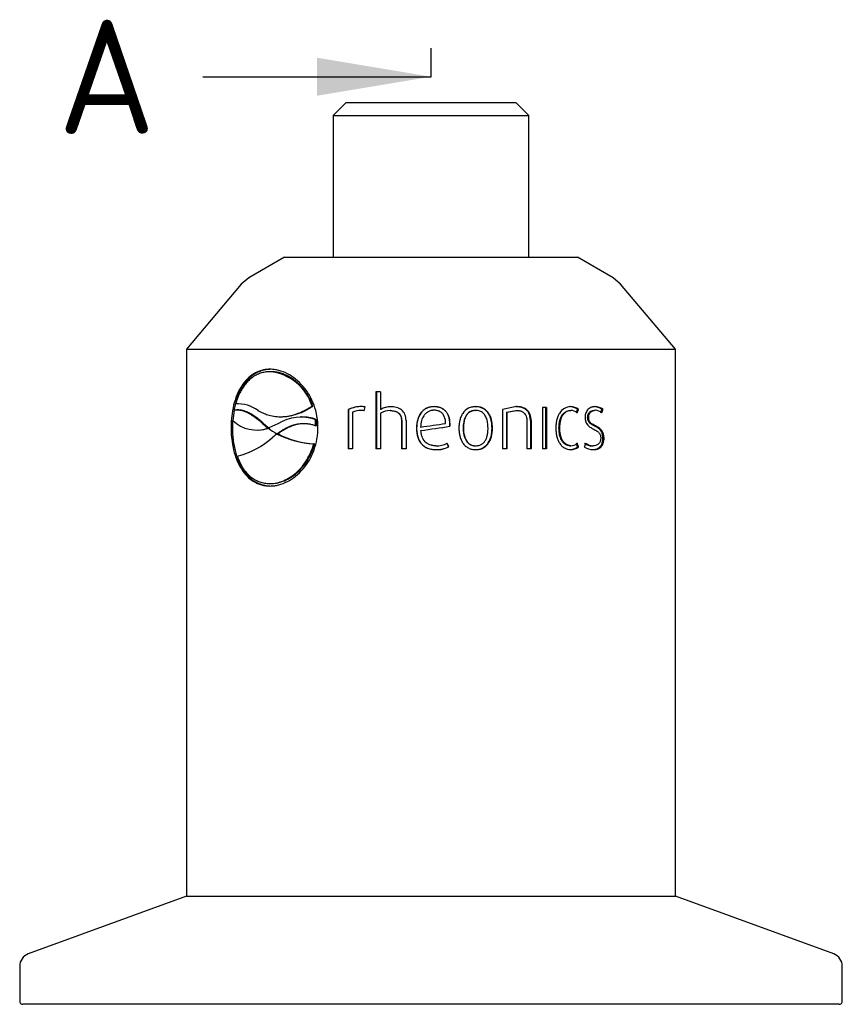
# Paper-space layout 'Sheet1' of a CAD drawing. Header units: millimetres. Extents: x 0 to 296, y -84 to 206.
# Tile 5 of 8: x 38 to 88, y 139 to 200. Entities that reach past the tile are written whole.
import ezdxf
from ezdxf.enums import TextEntityAlignment as Align
from ezdxf.lldxf.tags import DXFTag

# ---------------------------------------------------------------- set-up
doc = ezdxf.new("R2010")
doc.units = ezdxf.units.MM
doc.layers.add('Default', color=7, linetype='Continuous')
doc.layers.add('SRV-HD-X3-15T', color=7, linetype='Continuous')
doc.styles.add('SEACAD_Solid_Edge_ISO', font='seiso.ttf')
tags = doc.linetypes.add('CENTER2', pattern=[28.575, 19.05, -3.175, 3.175, -3.175]).pattern_tags.tags
tags[10:11] = [DXFTag(74, 4), DXFTag(75, 0), DXFTag(340, '0'), DXFTag(46, 0.0), DXFTag(50, 0.0), DXFTag(44, 0.0), DXFTag(45, 0.0)]
tags[8:9] = [DXFTag(74, 4), DXFTag(75, 0), DXFTag(340, '0'), DXFTag(46, 0.0), DXFTag(50, 0.0), DXFTag(44, 0.0), DXFTag(45, 0.0)]
tags[6:7] = [DXFTag(74, 4), DXFTag(75, 0), DXFTag(340, '0'), DXFTag(46, 0.0), DXFTag(50, 0.0), DXFTag(44, 0.0), DXFTag(45, 0.0)]
tags[4:5] = [DXFTag(74, 4), DXFTag(75, 0), DXFTag(340, '0'), DXFTag(46, 0.0), DXFTag(50, 0.0), DXFTag(44, 0.0), DXFTag(45, 0.0)]

# ---------------------------------------------------------------- blocks, each defined once
blk = doc.blocks.new('SE3')
at = {"layer": 'SRV-HD-X3-15T', "color": 7, "linetype": 'Continuous'}
for p, q in [((57.927, 194.497), (57.127, 193.697)), ((57.927, 194.497), (68.327, 194.497)), ((69.127, 193.697), (68.327, 194.497)), ((57.127, 193.697), (69.127, 193.697)), ((57.127, 193.697), (57.127, 184.997)), ((69.127, 184.997), (69.127, 193.697)), ((54.127, 184.997), (51.947, 183.738)), ((54.127, 184.997), (72.127, 184.997)), ((74.307, 183.738), (72.127, 184.997)), ((51.947, 183.738), (51.483, 183.347)), ((74.77, 183.347), (74.307, 183.738)), ((51.483, 183.347), (48.127, 179.347)), ((78.127, 179.347), (74.77, 183.347)), ((48.127, 179.347), (78.127, 179.347)), ((48.127, 179.347), (48.127, 145.771)), ((78.127, 145.771), (78.127, 179.347)), ((53.228, 177.97), (53.172, 177.968)), ((53.296, 177.972), (53.239, 177.97)), ((60.021, 176.733), (59.749, 176.733)), ((59.749, 176.733), (59.749, 173.233)), ((59.772, 176.733), (59.772, 173.233)), ((60.021, 176.733), (60.021, 175.656)), ((51.192, 175.996), (51.133, 175.994)), ((51.038, 175.602), (50.955, 174.967)), ((51.256, 175.624), (51.196, 175.622)), ((55.882, 175.854), (55.825, 175.851)), ((58.071, 175.651), (58.037, 175.651)), ((58.037, 175.651), (58.037, 173.233)), ((58.071, 175.651), (58.071, 173.233)), ((58.3, 175.491), (58.3, 173.233)), ((58.869, 175.59), (58.84, 175.59)), ((58.916, 175.589), (58.888, 175.589)), ((59.022, 175.576), (59.08, 175.813)), ((59.049, 175.576), (59.022, 175.576)), ((60.042, 175.656), (60.021, 175.656)), ((60.021, 175.42), (60.021, 173.233)), ((60.632, 175.585), (60.615, 175.585)), ((63.109, 175.575), (63.109, 175.575)), ((63.312, 175.826), (63.313, 175.826)), ((65.857, 175.826), (65.876, 175.826)), ((65.857, 175.595), (65.876, 175.595)), ((68.37, 175.826), (67.521, 175.651)), ((67.521, 175.651), (67.521, 173.233)), ((67.755, 175.491), (68.335, 175.595)), ((67.755, 175.491), (67.755, 173.233)), ((67.755, 175.491), (67.786, 175.491)), ((67.786, 175.491), (68.37, 175.595)), ((67.786, 175.491), (67.786, 173.233)), ((68.335, 175.826), (68.37, 175.826)), ((68.335, 175.595), (68.37, 175.595)), ((69.963, 175.778), (69.963, 173.233)), ((70.21, 175.778), (69.963, 175.778)), ((70.163, 175.778), (70.163, 173.233)), ((70.21, 175.778), (70.21, 173.233)), ((71.638, 175.826), (71.695, 175.826)), ((71.653, 175.59), (71.711, 175.59)), ((72.124, 175.651), (72.184, 175.651)), ((73.134, 175.826), (73.201, 175.826)), ((73.148, 175.599), (73.215, 175.599)), ((73.618, 175.651), (73.688, 175.651)), ((52.864, 174.773), (52.808, 174.771)), ((53.732, 174.771), (53.172, 174.521)), ((53.987, 175.21), (54.043, 175.212)), ((55.17, 175.193), (55.114, 175.191)), ((56.076, 175.043), (56.019, 175.041)), ((61.328, 174.971), (61.316, 174.971)), ((61.316, 174.971), (61.316, 173.233)), ((61.328, 174.971), (61.328, 173.233)), ((61.593, 174.985), (61.593, 173.233)), ((64.287, 174.773), (64.294, 174.773)), ((69.015, 174.971), (69.015, 173.233)), ((69.229, 174.985), (69.229, 173.233)), ((69.229, 174.985), (69.27, 174.985)), ((69.27, 174.985), (69.27, 173.233)), ((72.742, 175.17), (72.807, 175.17)), ((50.933, 174.537), (50.851, 174.537)), ((52.479, 174.391), (52.536, 174.393)), ((53.159, 174.528), (53.103, 174.526)), ((53.103, 174.526), (53.172, 174.521)), ((53.141, 174.496), (53.111, 174.502)), ((53.159, 174.528), (53.228, 174.523)), ((53.707, 174.146), (53.651, 174.144)), ((53.651, 174.144), (53.687, 174.144)), ((53.722, 174.158), (53.666, 174.156)), ((53.744, 174.146), (53.687, 174.144)), ((53.707, 174.146), (53.744, 174.146)), ((56.107, 174.655), (56.051, 174.653)), ((62.243, 174.508), (62.237, 174.508)), ((62.51, 174.358), (62.506, 174.357)), ((64.282, 174.621), (64.29, 174.622)), ((65.102, 174.508), (65.116, 174.508)), ((66.874, 174.508), (66.899, 174.508)), ((70.983, 174.508), (71.036, 174.508)), ((55.982, 173.544), (55.925, 173.542)), ((64.207, 173.361), (64.113, 173.578)), ((64.214, 173.361), (64.12, 173.578)), ((73.681, 173.885), (73.752, 173.885)), ((58.3, 173.233), (58.037, 173.233)), ((60.021, 173.233), (59.749, 173.233)), ((61.593, 173.233), (61.316, 173.233)), ((64.207, 173.361), (64.214, 173.361)), ((65.857, 173.422), (65.876, 173.422)), ((67.786, 173.233), (67.521, 173.233)), ((69.27, 173.233), (69.015, 173.233)), ((70.21, 173.233), (69.963, 173.233)), ((71.653, 173.427), (71.711, 173.427)), ((72.124, 173.361), (72.184, 173.361)), ((73.022, 173.417), (73.089, 173.417)), ((53.31, 171.105), (53.366, 171.107)), ((48.127, 145.771), (38.403, 142.232)), ((48.127, 145.771), (78.127, 145.771)), ((87.85, 142.232), (78.127, 145.771)), ((37.877, 141.48), (37.877, 139.341)), ((88.377, 139.341), (88.377, 141.48)), ((88.177, 139.141), (38.077, 139.141))]:
    blk.add_line(p, q, dxfattribs=at)
for centre, radius, start, end in [((52.956, 174.987), 2.997, 16.77356, 84.58342), ((51.235, 173.781), 2.216, 54.72343, 92.65431), ((58.849, 173.854), 1.973, 89.34526, 114.30809), ((58.869, 173.921), 1.905, 89.05848, 114.74911), ((58.819, 174.189), 1.402, 89.11285, 111.69812), ((58.845, 174.493), 1.097, 80.7207, 90.23174), ((58.873, 174.507), 1.083, 80.65901, 90.23297), ((60.676, 174.444), 1.378, 90.98785, 118.37408), ((60.627, 174.393), 1.193, 90.58153, 120.53194), ((60.691, 174.465), 1.356, 90.9523, 118.5981), ((71.636, 175.059), 0.767, 50.55633, 89.876), ((71.692, 175.046), 0.78, 50.88582, 89.79001), ((71.7, 174.958), 0.632, 50.19517, 89.07153), ((73.138, 175.082), 0.744, 49.91416, 90.32348), ((73.204, 175.068), 0.758, 50.30103, 90.18111), ((73.201, 174.984), 0.616, 48.29197, 88.62534), ((52.42, 176.526), 2.139, 226.79707, 288.85272), ((55.682, 177.922), 4.265, 227.62854, 232.78922), ((55.736, 177.918), 4.258, 227.6028, 232.76889), ((55.165, 172.449), 2.729, 71.74976, 121.67686), ((55.209, 172.551), 2.638, 70.81895, 90.87139), ((52.24, 174.541), 3.812, 1.68565, 7.53485), ((52.298, 174.543), 3.811, 1.68643, 7.53815), ((62.618, 174.749), 1.669, 355.62482, 0.82198), ((62.637, 174.749), 1.658, 355.59549, 0.82745), ((52.477, 176.522), 2.133, 271.51366, 288.88199), ((55.797, 178.017), 4.41, 232.96677, 241.10014), ((56.956, 169.864), 5.408, 127.67786, 130.88708), ((56.225, 179.11), 5.576, 242.93192, 266.92224), ((56.207, 178.837), 5.298, 242.29285, 267.56198), ((49.995, 177.732), 5.098, 283.98599, 312.14718), ((63.441, 174.933), 1.516, 269.62302, 296.60314), ((71.701, 174.057), 0.631, 270.88591, 309.85302), ((73.033, 174.2), 0.783, 232.64423, 269.2218), ((73.129, 174.296), 0.879, 234.73285, 267.36921), ((63.474, 174.805), 1.62, 268.10354, 296.92833), ((63.469, 174.858), 1.673, 268.39829, 296.47191), ((71.639, 173.945), 0.759, 269.90401, 309.66364), ((71.718, 173.895), 0.709, 268.16423, 311.14786), ((73.105, 174.196), 1.01, 235.78196, 269.26124), ((38.677, 141.48), 0.8, 110, 180), ((87.577, 141.48), 0.8, 0, 70), ((38.077, 139.341), 0.2, 180, 270), ((88.177, 139.341), 0.2, 270, 0)]:
    blk.add_arc(centre, radius, start, end, dxfattribs=at)
for centre, major_axis, ratio, start_param, end_param in [((63.127, 174.681), (-15, -2.177), 0.001253, 1.528275, 1.630586), ((63.127, 174.489), (-15, -2.229), 0.002632, 1.529004, 1.648013), ((63.127, 174.489), (-14.9, -2.214), 0.002632, 1.528995, 1.648021)]:
    blk.add_ellipse(centre, major_axis=major_axis, ratio=ratio, start_param=start_param, end_param=end_param, dxfattribs=at)
for points, knots in [([(53.239, 178.12), (53.121, 178.116), (53.035, 178.11), (52.963, 178.101), (52.936, 178.098), (52.895, 178.091), (52.874, 178.087), (52.811, 178.074), (52.768, 178.064), (52.551, 178.003), (52.399, 177.937), (51.955, 177.669), (51.694, 177.402), (51.274, 176.736), (51.116, 176.342), (50.956, 175.691), (50.917, 175.469), (50.877, 175.119), (50.866, 174.999), (50.859, 174.86), (50.859, 174.847), (50.857, 174.798), (50.856, 174.771), (50.854, 174.683), (50.852, 174.615), (50.851, 174.537)], [0, 0, 0, 0, 0.0625, 0.0625, 0.078125, 0.078125, 0.09375, 0.09375, 0.125, 0.125, 0.25, 0.25, 0.5, 0.5, 0.75, 0.75, 0.875, 0.875, 0.9375, 0.9375, 0.953125, 0.953125, 0.96875, 0.96875, 1, 1, 1, 1]), ([(53.305, 178.12), (53.251, 178.117), (53.145, 178.111), (52.991, 178.09), (52.842, 178.059), (52.699, 178.018), (52.561, 177.967), (52.43, 177.906), (52.303, 177.836), (52.182, 177.755), (52.065, 177.665), (51.954, 177.564), (51.848, 177.454), (51.746, 177.334), (51.649, 177.204), (51.527, 177.019), (51.39, 176.772), (51.252, 176.452), (51.139, 176.11), (51.07, 175.824), (51.038, 175.653), (51.029, 175.606)], [0, 0, 0, 0, 0.0383432, 0.0758773, 0.1126931, 0.1488872, 0.1845609, 0.2198202, 0.2547747, 0.2895372, 0.3242219, 0.3589442, 0.393819, 0.4289595, 0.4644766, 0.5004777, 0.5715584, 0.6412766, 0.7105068, 0.7801421, 0.8063337, 0.8063337, 0.8063337, 0.8063337]), ([(53.239, 177.97), (53.188, 177.968), (53.087, 177.963), (52.94, 177.943), (52.798, 177.915), (52.66, 177.876), (52.528, 177.827), (52.4, 177.769), (52.277, 177.7), (52.158, 177.622), (52.044, 177.534), (51.899, 177.404), (51.729, 177.218), (51.547, 176.961), (51.387, 176.671), (51.246, 176.349), (51.171, 176.114), (51.133, 175.994)], [0, 0, 0, 0, 0.052561, 0.104152, 0.154906, 0.204966, 0.254478, 0.303595, 0.352473, 0.40127, 0.450146, 0.499257, 0.597425, 0.695353, 0.794294, 0.895464, 1, 1, 1, 1]), ([(56.189, 174.537), (56.185, 174.693), (56.18, 174.81), (56.172, 174.907), (56.169, 174.944), (56.163, 175.001), (56.159, 175.029), (56.148, 175.116), (56.139, 175.175), (56.085, 175.477), (56.027, 175.693), (55.792, 176.337), (55.559, 176.736), (54.991, 177.402), (54.661, 177.667), (54.134, 177.938), (53.958, 178.005), (53.684, 178.075), (53.591, 178.093), (53.484, 178.105), (53.474, 178.106), (53.437, 178.11), (53.416, 178.111), (53.35, 178.115), (53.298, 178.118), (53.239, 178.12)], [0, 0, 0, 0, 0.0625, 0.0625, 0.078125, 0.078125, 0.09375, 0.09375, 0.125, 0.125, 0.25, 0.25, 0.5, 0.5, 0.75, 0.75, 0.875, 0.875, 0.9375, 0.9375, 0.953125, 0.953125, 0.96875, 0.96875, 1, 1, 1, 1]), ([(55.882, 175.854), (55.846, 175.944), (55.778, 176.119), (55.659, 176.357), (55.537, 176.566), (55.416, 176.746), (55.298, 176.9), (55.188, 177.029), (55.087, 177.137), (54.997, 177.225), (54.921, 177.295), (54.858, 177.348), (54.74, 177.445), (54.558, 177.578), (54.302, 177.726), (54.044, 177.838), (53.789, 177.916), (53.539, 177.964), (53.376, 177.969), (53.296, 177.972)], [0, 0, 0, 0, 0.073726, 0.141778, 0.204163, 0.260897, 0.311998, 0.357441, 0.397204, 0.431271, 0.459632, 0.482284, 0.499223, 0.587229, 0.673442, 0.757794, 0.840291, 0.921019, 1, 1, 1, 1]), ([(52.808, 174.771), (52.749, 174.823), (52.634, 174.924), (52.463, 175.061), (52.298, 175.183), (52.138, 175.291), (51.983, 175.383), (51.833, 175.46), (51.689, 175.522), (51.549, 175.569), (51.414, 175.601), (51.284, 175.617), (51.159, 175.619), (51.078, 175.607), (51.038, 175.602)], [0, 0, 0, 0, 0.100845, 0.197804, 0.291037, 0.380722, 0.467059, 0.550274, 0.630616, 0.708365, 0.783829, 0.857343, 0.929271, 1, 1, 1, 1]), ([(52.864, 174.773), (52.782, 174.847), (52.62, 174.993), (52.374, 175.183), (52.132, 175.345), (51.92, 175.461), (51.737, 175.539), (51.58, 175.589), (51.419, 175.619), (51.31, 175.626), (51.255, 175.624), (51.253, 175.624)], [0, 0, 0, 0, 0.1423964, 0.2814944, 0.4173343, 0.5499509, 0.635493, 0.7232537, 0.8132292, 0.9054731, 0.9090059, 0.9090059, 0.9090059, 0.9090059]), ([(52.515, 175.59), (52.563, 175.562), (52.659, 175.507), (52.808, 175.436), (52.96, 175.374), (53.115, 175.322), (53.353, 175.257), (53.681, 175.204), (54.105, 175.205), (54.536, 175.275), (54.922, 175.393), (55.258, 175.535), (55.544, 175.679), (55.731, 175.794), (55.825, 175.851)], [0, 0, 0, 0, 0.050899, 0.101338, 0.151412, 0.201215, 0.250847, 0.376627, 0.499576, 0.622185, 0.748626, 0.831181, 0.914842, 1, 1, 1, 1]), ([(54.042, 175.212), (54.082, 175.213), (54.263, 175.224), (54.593, 175.277), (54.976, 175.395), (55.31, 175.535), (55.596, 175.678), (55.785, 175.794), (55.882, 175.854)], [0.4644773, 0.4644773, 0.4644773, 0.4644773, 0.499569, 0.6227114, 0.7486227, 0.8292997, 0.9131543, 1, 1, 1, 1]), ([(59.08, 175.813), (59.077, 175.817), (59.071, 175.818), (59.056, 175.82), (59.049, 175.82), (59.018, 175.823), (59.004, 175.823), (58.941, 175.826), (58.925, 175.826), (58.872, 175.826), (58.872, 175.826), (58.872, 175.826), (58.872, 175.826)], [0, 0, 0, 0, 0.058307, 0.058307, 0.192833, 0.192833, 0.461886, 0.461886, 0.999991, 0.999991, 0.999991, 1, 1, 1, 1]), ([(60.615, 175.585), (60.713, 175.583), (60.795, 175.576), (60.96, 175.534), (61.05, 175.493), (61.183, 175.388), (61.236, 175.318), (61.304, 175.149), (61.314, 175.07), (61.316, 174.971)], [0, 0, 0, 0, 0.25, 0.25, 0.5, 0.5, 0.75, 0.75, 1, 1, 1, 1]), ([(60.632, 175.585), (60.675, 175.583), (60.758, 175.58), (60.875, 175.56), (60.979, 175.529), (61.07, 175.485), (61.148, 175.429), (61.212, 175.36), (61.263, 175.28), (61.299, 175.187), (61.322, 175.083), (61.326, 175.01), (61.328, 174.971)], [0, 0, 0, 0, 0.123999, 0.2366, 0.339342, 0.43425, 0.523878, 0.611245, 0.699603, 0.792099, 0.891488, 1, 1, 1, 1]), ([(61.593, 174.985), (61.591, 175.056), (61.589, 175.104), (61.568, 175.224), (61.552, 175.283), (61.487, 175.443), (61.414, 175.546), (61.226, 175.697), (61.127, 175.744), (60.941, 175.795), (60.891, 175.804), (60.798, 175.815), (60.781, 175.816), (60.722, 175.819), (60.689, 175.821), (60.652, 175.821)], [0, 0, 0, 0, 0.125, 0.125, 0.25, 0.25, 0.5, 0.5, 0.75, 0.75, 0.875, 0.875, 0.9375, 0.9375, 1, 1, 1, 1]), ([(63.313, 175.826), (63.218, 175.823), (63.156, 175.819), (62.996, 175.784), (62.921, 175.759), (62.779, 175.689), (62.713, 175.645), (62.593, 175.543), (62.535, 175.477), (62.446, 175.354), (62.408, 175.287), (62.342, 175.143), (62.313, 175.056), (62.275, 174.908), (62.26, 174.827), (62.248, 174.727), (62.246, 174.707), (62.243, 174.668), (62.241, 174.641), (62.239, 174.602), (62.238, 174.562), (62.237, 174.508)], [0, 0, 0, 0, 0.125, 0.125, 0.25, 0.25, 0.375, 0.375, 0.5, 0.5, 0.625, 0.625, 0.75, 0.75, 0.875, 0.875, 0.90625, 0.90625, 0.9375, 0.9375, 1, 1, 1, 1]), ([(63.312, 175.826), (63.273, 175.824), (63.198, 175.82), (63.088, 175.802), (62.984, 175.775), (62.886, 175.739), (62.795, 175.693), (62.709, 175.637), (62.63, 175.572), (62.557, 175.497), (62.424, 175.328), (62.276, 174.998), (62.255, 174.681), (62.243, 174.508)], [0, 0, 0, 0, 0.060942, 0.119234, 0.175381, 0.229946, 0.283541, 0.336814, 0.390423, 0.445013, 0.501197, 0.729218, 1, 1, 1, 1]), ([(63.313, 175.604), (63.281, 175.602), (63.218, 175.599), (63.126, 175.581), (63.039, 175.554), (62.957, 175.517), (62.88, 175.47), (62.809, 175.413), (62.743, 175.347), (62.635, 175.213), (62.522, 174.952), (62.503, 174.706), (62.492, 174.57)], [0, 0, 0, 0, 0.065797, 0.128991, 0.190378, 0.250824, 0.311239, 0.372531, 0.435571, 0.501162, 0.722272, 1, 1, 1, 1]), ([(64.287, 174.773), (64.285, 174.818), (64.282, 174.906), (64.265, 175.033), (64.239, 175.151), (64.204, 175.259), (64.16, 175.358), (64.106, 175.448), (64.024, 175.552), (63.903, 175.66), (63.729, 175.754), (63.529, 175.812), (63.386, 175.821), (63.312, 175.826)], [0, 0, 0, 0, 0.083902, 0.162575, 0.23654, 0.306422, 0.372963, 0.437023, 0.49956, 0.617513, 0.736466, 0.862295, 1, 1, 1, 1]), ([(64.294, 174.773), (64.293, 174.853), (64.291, 174.908), (64.273, 175.044), (64.258, 175.113), (64.22, 175.237), (64.191, 175.308), (64.127, 175.426), (64.089, 175.48), (63.958, 175.627), (63.844, 175.707), (63.647, 175.782), (63.586, 175.798), (63.446, 175.822), (63.395, 175.824), (63.313, 175.826)], [0, 0, 0, 0, 0.125, 0.125, 0.25, 0.25, 0.375, 0.375, 0.5, 0.5, 0.75, 0.75, 0.875, 0.875, 1, 1, 1, 1]), ([(64.026, 174.792), (64.024, 174.838), (64.019, 174.927), (63.999, 175.053), (63.968, 175.167), (63.925, 175.268), (63.871, 175.356), (63.806, 175.431), (63.729, 175.492), (63.641, 175.541), (63.541, 175.576), (63.431, 175.598), (63.354, 175.602), (63.313, 175.604)], [0, 0, 0, 0, 0.113345, 0.217222, 0.312727, 0.401265, 0.484596, 0.564823, 0.644296, 0.72543, 0.810498, 0.90148, 1, 1, 1, 1]), ([(65.876, 175.826), (65.783, 175.823), (65.722, 175.819), (65.566, 175.785), (65.492, 175.758), (65.287, 175.654), (65.17, 175.549), (65.03, 175.343), (64.999, 175.284), (64.938, 175.139), (64.912, 175.062), (64.872, 174.895), (64.861, 174.827), (64.843, 174.663), (64.841, 174.604), (64.839, 174.508)], [0, 0, 0, 0, 0.125, 0.125, 0.25, 0.25, 0.5, 0.5, 0.625, 0.625, 0.75, 0.75, 0.875, 0.875, 1, 1, 1, 1]), ([(65.857, 175.595), (65.785, 175.592), (65.737, 175.588), (65.615, 175.557), (65.558, 175.534), (65.403, 175.44), (65.322, 175.352), (65.224, 175.174), (65.205, 175.129), (65.165, 175.012), (65.148, 174.949), (65.122, 174.814), (65.116, 174.761), (65.107, 174.663), (65.106, 174.645), (65.104, 174.583), (65.103, 174.547), (65.102, 174.508)], [0, 0, 0, 0, 0.125, 0.125, 0.25, 0.25, 0.5, 0.5, 0.625, 0.625, 0.75, 0.75, 0.875, 0.875, 0.9375, 0.9375, 1, 1, 1, 1]), ([(65.876, 175.595), (65.841, 175.593), (65.775, 175.589), (65.679, 175.569), (65.591, 175.539), (65.509, 175.498), (65.436, 175.447), (65.37, 175.385), (65.311, 175.311), (65.26, 175.228), (65.217, 175.134), (65.182, 175.029), (65.153, 174.914), (65.133, 174.788), (65.12, 174.652), (65.117, 174.557), (65.116, 174.508)], [0, 0, 0, 0, 0.069605, 0.135202, 0.197747, 0.258339, 0.318186, 0.378539, 0.44062, 0.505552, 0.57432, 0.647755, 0.726538, 0.811224, 0.902258, 1, 1, 1, 1]), ([(66.874, 174.508), (66.872, 174.561), (66.869, 174.663), (66.853, 174.812), (66.829, 174.95), (66.797, 175.079), (66.756, 175.199), (66.706, 175.309), (66.627, 175.443), (66.505, 175.591), (66.318, 175.723), (66.098, 175.807), (65.94, 175.819), (65.857, 175.826)], [0, 0, 0, 0, 0.083636, 0.162513, 0.236976, 0.307434, 0.374368, 0.43834, 0.499995, 0.623983, 0.743541, 0.866475, 1, 1, 1, 1]), ([(66.899, 174.508), (66.897, 174.602), (66.895, 174.665), (66.878, 174.825), (66.865, 174.905), (66.83, 175.052), (66.803, 175.139), (66.743, 175.284), (66.707, 175.351), (66.626, 175.473), (66.57, 175.541), (66.456, 175.645), (66.394, 175.689), (66.257, 175.759), (66.185, 175.784), (66.028, 175.819), (65.969, 175.823), (65.876, 175.826)], [0, 0, 0, 0, 0.125, 0.125, 0.25, 0.25, 0.375, 0.375, 0.5, 0.5, 0.625, 0.625, 0.75, 0.75, 0.875, 0.875, 1, 1, 1, 1]), ([(66.628, 174.508), (66.627, 174.567), (66.623, 174.681), (66.603, 174.843), (66.572, 174.99), (66.53, 175.122), (66.475, 175.24), (66.408, 175.342), (66.303, 175.459), (66.126, 175.57), (65.962, 175.586), (65.876, 175.595)], [0, 0, 0, 0, 0.118352, 0.227311, 0.327653, 0.420369, 0.506716, 0.588244, 0.66679, 0.824243, 1, 1, 1, 1]), ([(69.229, 174.985), (69.227, 175.026), (69.224, 175.105), (69.206, 175.218), (69.179, 175.322), (69.141, 175.416), (69.092, 175.501), (69.034, 175.576), (68.965, 175.641), (68.885, 175.697), (68.795, 175.742), (68.695, 175.778), (68.585, 175.804), (68.464, 175.821), (68.379, 175.824), (68.335, 175.826)], [0, 0, 0, 0, 0.084094, 0.162558, 0.236328, 0.30653, 0.374464, 0.441567, 0.509325, 0.579183, 0.652463, 0.730312, 0.813689, 0.903375, 1, 1, 1, 1]), ([(69.27, 174.985), (69.269, 175.058), (69.266, 175.106), (69.247, 175.229), (69.231, 175.288), (69.17, 175.451), (69.101, 175.554), (68.921, 175.706), (68.827, 175.752), (68.648, 175.801), (68.6, 175.81), (68.511, 175.82), (68.495, 175.821), (68.438, 175.824), (68.406, 175.825), (68.37, 175.826)], [0, 0, 0, 0, 0.125, 0.125, 0.25, 0.25, 0.499999, 0.499999, 0.749999, 0.749999, 0.874999, 0.874999, 0.937499, 0.937499, 1, 1, 1, 1]), ([(68.37, 175.595), (68.422, 175.594), (68.464, 175.591), (68.509, 175.585), (68.536, 175.581), (68.577, 175.573), (68.596, 175.568), (68.653, 175.552), (68.698, 175.534), (68.771, 175.495), (68.804, 175.472), (68.893, 175.391), (68.943, 175.317), (69.004, 175.145), (69.013, 175.065), (69.015, 174.971)], [0, 0, 0, 0, 0.125, 0.125, 0.1875, 0.1875, 0.25, 0.25, 0.375, 0.375, 0.5, 0.5, 0.75, 0.75, 1, 1, 1, 1]), ([(71.695, 175.826), (71.428, 175.818), (71.173, 175.679), (70.967, 175.347), (70.938, 175.286), (70.882, 175.142), (70.859, 175.064), (70.823, 174.899), (70.813, 174.828), (70.801, 174.706), (70.799, 174.669), (70.795, 174.586), (70.795, 174.573), (70.794, 174.508)], [0, 0, 0, 0, 0.5, 0.5, 0.625, 0.625, 0.75, 0.75, 0.875, 0.875, 0.9375, 0.9375, 1, 1, 1, 1]), ([(70.983, 174.508), (70.985, 174.567), (70.988, 174.68), (71.005, 174.839), (71.031, 174.979), (71.076, 175.136), (71.16, 175.302), (71.285, 175.439), (71.412, 175.527), (71.531, 175.578), (71.613, 175.586), (71.653, 175.59)], [0, 0, 0, 0, 0.117584, 0.223584, 0.318753, 0.404132, 0.552074, 0.699436, 0.802025, 0.9009, 1, 1, 1, 1]), ([(71.036, 174.508), (71.037, 174.59), (71.04, 174.654), (71.045, 174.72), (71.049, 174.762), (71.057, 174.824), (71.062, 174.855), (71.078, 174.945), (71.096, 175.015), (71.134, 175.132), (71.157, 175.187), (71.21, 175.286), (71.247, 175.343), (71.323, 175.43), (71.365, 175.467), (71.455, 175.528), (71.505, 175.551), (71.607, 175.583), (71.65, 175.588), (71.711, 175.59)], [0, 0, 0, 0, 0.125, 0.125, 0.1875, 0.1875, 0.25, 0.25, 0.375, 0.375, 0.499999, 0.499999, 0.624999, 0.624999, 0.749999, 0.749999, 0.874999, 0.874999, 1, 1, 1, 1]), ([(73.201, 175.826), (73.156, 175.825), (73.12, 175.822), (73.08, 175.816), (73.056, 175.811), (73.02, 175.802), (73.003, 175.797), (72.917, 175.767), (72.842, 175.725), (72.727, 175.616), (72.673, 175.538), (72.622, 175.408), (72.609, 175.362), (72.592, 175.266), (72.59, 175.23), (72.589, 175.17)], [0, 0, 0, 0, 0.125, 0.125, 0.1875, 0.1875, 0.25, 0.25, 0.5, 0.5, 0.75, 0.75, 0.875, 0.875, 1, 1, 1, 1]), ([(72.742, 175.17), (72.744, 175.192), (72.746, 175.235), (72.758, 175.298), (72.777, 175.355), (72.802, 175.408), (72.835, 175.457), (72.894, 175.522), (73, 175.586), (73.096, 175.595), (73.148, 175.599)], [0, 0, 0, 0, 0.086527, 0.16911, 0.249706, 0.33042, 0.413347, 0.500422, 0.726845, 1, 1, 1, 1]), ([(72.807, 175.17), (72.81, 175.304), (72.856, 175.421), (73.024, 175.575), (73.115, 175.597), (73.215, 175.599)], [0, 0, 0, 0, 0.499999, 0.499999, 1, 1, 1, 1]), ([(50.951, 174.965), (50.951, 174.964), (50.942, 174.821), (50.937, 174.678), (50.933, 174.537)], [0.92338811, 0.92338811, 0.92338811, 0.92338811, 0.92409192, 1, 1, 1, 1]), ([(53.666, 174.156), (53.732, 174.203), (53.859, 174.294), (54.054, 174.416), (54.243, 174.521), (54.426, 174.608), (54.604, 174.678), (54.824, 174.746), (55.09, 174.794), (55.376, 174.803), (55.627, 174.776), (55.843, 174.73), (55.982, 174.679), (56.051, 174.653)], [0, 0, 0, 0, 0.096323, 0.187225, 0.272861, 0.353419, 0.429125, 0.50025, 0.626555, 0.74944, 0.83457, 0.917802, 1, 1, 1, 1]), ([(53.722, 174.158), (53.785, 174.204), (53.911, 174.294), (54.104, 174.417), (54.321, 174.538), (54.562, 174.648), (54.807, 174.729), (55.032, 174.776), (55.185, 174.793), (55.272, 174.797), (55.29, 174.798)], [0, 0, 0, 0, 0.0927987, 0.1838504, 0.2729261, 0.3878482, 0.5002919, 0.5791321, 0.659873, 0.6812921, 0.6812921, 0.6812921, 0.6812921]), ([(72.589, 175.17), (72.592, 174.979), (72.641, 174.811), (72.784, 174.652), (72.805, 174.633), (72.865, 174.585), (72.897, 174.561), (72.951, 174.527), (72.957, 174.523), (72.985, 174.507), (73, 174.499), (73.047, 174.472), (73.084, 174.453), (73.124, 174.433), (73.124, 174.433), (73.124, 174.433), (73.124, 174.433)], [0, 0, 0, 0, 0.499934, 0.499934, 0.624917, 0.624917, 0.749901, 0.749901, 0.812392, 0.812392, 0.874884, 0.874884, 0.999868, 0.999868, 0.999868, 1, 1, 1, 1]), ([(73.148, 174.645), (73.09, 174.676), (72.997, 174.726), (72.882, 174.805), (72.818, 174.891), (72.776, 174.975), (72.749, 175.07), (72.745, 175.136), (72.742, 175.17)], [0, 0, 0, 0, 0.314108, 0.501074, 0.631482, 0.754123, 0.874905, 1, 1, 1, 1]), ([(73.215, 174.645), (73.153, 174.678), (73.106, 174.703), (73.067, 174.726), (73.048, 174.738), (73.023, 174.754), (73.011, 174.762), (72.978, 174.787), (72.958, 174.804), (72.923, 174.837), (72.898, 174.866), (72.864, 174.917), (72.85, 174.944), (72.818, 175.029), (72.808, 175.103), (72.807, 175.17)], [0, 0, 0, 0, 0.25, 0.25, 0.3125, 0.3125, 0.375, 0.375, 0.5, 0.5, 0.625, 0.625, 0.75, 0.75, 1, 1, 1, 1]), ([(50.851, 174.537), (50.853, 174.38), (50.857, 174.263), (50.862, 174.166), (50.864, 174.13), (50.868, 174.073), (50.87, 174.044), (50.877, 173.957), (50.883, 173.898), (50.918, 173.597), (50.957, 173.38), (51.115, 172.736), (51.274, 172.337), (51.694, 171.671), (51.952, 171.407), (52.4, 171.136), (52.556, 171.069), (52.808, 170.999), (52.896, 170.981), (52.998, 170.968), (53.008, 170.967), (53.044, 170.964), (53.064, 170.963), (53.129, 170.959), (53.18, 170.956), (53.239, 170.954)], [0, 0, 0, 0, 0.0625, 0.0625, 0.078125, 0.078125, 0.09375, 0.09375, 0.125, 0.125, 0.25, 0.25, 0.5, 0.5, 0.75, 0.75, 0.875, 0.875, 0.9375, 0.9375, 0.953125, 0.953125, 0.96875, 0.96875, 1, 1, 1, 1]), ([(50.933, 174.537), (50.934, 174.465), (50.938, 174.323), (50.95, 174.113), (50.968, 173.908), (50.991, 173.709), (51.02, 173.515), (51.055, 173.326), (51.096, 173.142), (51.143, 172.964), (51.196, 172.791), (51.255, 172.623), (51.321, 172.46), (51.394, 172.303), (51.473, 172.152), (51.588, 171.957), (51.744, 171.734), (51.953, 171.504), (52.181, 171.312), (52.43, 171.161), (52.7, 171.05), (52.992, 170.977), (53.199, 170.961), (53.305, 170.954)], [0, 0, 0, 0, 0.03843, 0.076049, 0.112946, 0.149214, 0.184951, 0.22026, 0.255248, 0.290024, 0.324699, 0.359386, 0.394197, 0.429243, 0.464633, 0.500472, 0.571844, 0.641723, 0.710999, 0.780588, 0.851391, 0.924266, 1, 1, 1, 1]), ([(53.239, 170.954), (53.357, 170.958), (53.446, 170.964), (53.521, 170.973), (53.549, 170.976), (53.593, 170.983), (53.615, 170.987), (53.682, 171), (53.728, 171.01), (53.964, 171.071), (54.136, 171.137), (54.657, 171.405), (54.991, 171.671), (55.559, 172.337), (55.79, 172.732), (56.027, 173.383), (56.087, 173.604), (56.149, 173.954), (56.165, 174.074), (56.176, 174.213), (56.177, 174.227), (56.179, 174.276), (56.181, 174.302), (56.184, 174.39), (56.187, 174.458), (56.189, 174.537)], [0, 0, 0, 0, 0.0625, 0.0625, 0.078125, 0.078125, 0.09375, 0.09375, 0.125, 0.125, 0.25, 0.25, 0.5, 0.5, 0.75, 0.75, 0.875, 0.875, 0.9375, 0.9375, 0.953125, 0.953125, 0.96875, 0.96875, 1, 1, 1, 1]), ([(62.237, 174.508), (62.238, 174.453), (62.239, 174.411), (62.241, 174.368), (62.243, 174.34), (62.246, 174.299), (62.249, 174.278), (62.261, 174.174), (62.277, 174.087), (62.319, 173.932), (62.353, 173.841), (62.427, 173.691), (62.472, 173.624), (62.624, 173.44), (62.765, 173.335), (63.009, 173.24), (63.084, 173.221), (63.214, 173.199), (63.255, 173.194), (63.337, 173.188), (63.356, 173.187), (63.422, 173.186)], [0, 0, 0, 0, 0.0625, 0.0625, 0.09375, 0.09375, 0.125, 0.125, 0.25, 0.25, 0.375, 0.375, 0.5, 0.5, 0.749999, 0.749999, 0.874999, 0.874999, 0.937499, 0.937499, 1, 1, 1, 1]), ([(62.243, 174.508), (62.245, 174.454), (62.249, 174.348), (62.267, 174.194), (62.295, 174.051), (62.333, 173.918), (62.381, 173.796), (62.44, 173.684), (62.508, 173.583), (62.587, 173.493), (62.677, 173.414), (62.827, 173.309), (63.076, 173.21), (63.3, 173.194), (63.42, 173.186)], [0, 0, 0, 0, 0.081835, 0.158805, 0.231321, 0.29987, 0.365032, 0.42748, 0.487976, 0.54736, 0.606518, 0.666345, 0.820823, 1, 1, 1, 1]), ([(63.431, 173.417), (63.183, 173.423), (62.927, 173.496), (62.676, 173.765), (62.617, 173.869), (62.554, 174.052), (62.539, 174.111), (62.516, 174.235), (62.513, 174.27), (62.506, 174.357)], [0, 0, 0, 0, 0.5, 0.5, 0.75, 0.75, 0.875, 0.875, 1, 1, 1, 1]), ([(64.839, 174.508), (64.841, 174.415), (64.843, 174.351), (64.86, 174.191), (64.874, 174.111), (64.91, 173.964), (64.938, 173.876), (64.999, 173.732), (65.035, 173.665), (65.118, 173.542), (65.175, 173.473), (65.291, 173.369), (65.354, 173.325), (65.492, 173.254), (65.565, 173.228), (65.722, 173.193), (65.783, 173.189), (65.876, 173.186)], [0, 0, 0, 0, 0.125, 0.125, 0.25, 0.25, 0.375, 0.375, 0.5, 0.5, 0.625, 0.625, 0.75, 0.75, 0.875, 0.875, 1, 1, 1, 1]), ([(65.102, 174.508), (65.103, 174.431), (65.106, 174.368), (65.112, 174.298), (65.116, 174.257), (65.125, 174.195), (65.13, 174.165), (65.147, 174.077), (65.165, 174.005), (65.205, 173.888), (65.229, 173.834), (65.284, 173.734), (65.326, 173.672), (65.41, 173.582), (65.456, 173.545), (65.557, 173.484), (65.615, 173.459), (65.737, 173.428), (65.785, 173.424), (65.857, 173.422)], [0, 0, 0, 0, 0.125, 0.125, 0.1875, 0.1875, 0.25, 0.25, 0.375, 0.375, 0.5, 0.5, 0.625, 0.625, 0.75, 0.75, 0.875, 0.875, 1, 1, 1, 1]), ([(65.116, 174.508), (65.117, 174.45), (65.121, 174.336), (65.141, 174.174), (65.173, 174.027), (65.216, 173.895), (65.272, 173.777), (65.34, 173.675), (65.446, 173.558), (65.625, 173.447), (65.789, 173.431), (65.876, 173.422)], [0, 0, 0, 0, 0.118341, 0.227294, 0.327634, 0.420352, 0.506704, 0.58824, 0.666793, 0.824266, 1, 1, 1, 1]), ([(65.857, 173.186), (65.895, 173.188), (65.969, 173.192), (66.076, 173.21), (66.176, 173.237), (66.271, 173.275), (66.359, 173.322), (66.441, 173.378), (66.516, 173.445), (66.585, 173.521), (66.709, 173.691), (66.844, 174.022), (66.863, 174.337), (66.874, 174.508)], [0, 0, 0, 0, 0.060964, 0.119196, 0.175228, 0.229655, 0.283127, 0.336328, 0.389952, 0.44468, 0.501149, 0.727597, 1, 1, 1, 1]), ([(65.876, 173.422), (65.91, 173.424), (65.976, 173.428), (66.072, 173.448), (66.16, 173.477), (66.24, 173.518), (66.313, 173.57), (66.379, 173.632), (66.436, 173.705), (66.486, 173.789), (66.529, 173.883), (66.564, 173.988), (66.591, 174.103), (66.611, 174.229), (66.625, 174.365), (66.627, 174.46), (66.628, 174.508)], [0, 0, 0, 0, 0.069595, 0.135184, 0.197722, 0.258308, 0.318151, 0.378501, 0.440582, 0.505516, 0.574287, 0.647726, 0.726515, 0.811208, 0.90225, 1, 1, 1, 1]), ([(65.876, 173.186), (65.969, 173.189), (66.029, 173.193), (66.186, 173.228), (66.258, 173.254), (66.394, 173.325), (66.457, 173.369), (66.57, 173.473), (66.626, 173.542), (66.707, 173.665), (66.743, 173.732), (66.803, 173.876), (66.83, 173.964), (66.865, 174.111), (66.878, 174.192), (66.889, 174.291), (66.891, 174.311), (66.894, 174.351), (66.895, 174.377), (66.897, 174.416), (66.898, 174.456), (66.899, 174.508)], [0, 0, 0, 0, 0.125, 0.125, 0.25, 0.25, 0.375, 0.375, 0.5, 0.5, 0.625, 0.625, 0.75, 0.75, 0.875, 0.875, 0.90625, 0.90625, 0.9375, 0.9375, 1, 1, 1, 1]), ([(70.794, 174.508), (70.795, 174.455), (70.796, 174.416), (70.798, 174.376), (70.799, 174.348), (70.801, 174.308), (70.803, 174.289), (70.812, 174.194), (70.825, 174.11), (70.857, 173.96), (70.882, 173.874), (70.938, 173.73), (70.971, 173.663), (71.046, 173.54), (71.095, 173.476), (71.197, 173.373), (71.252, 173.33), (71.372, 173.258), (71.434, 173.231), (71.565, 173.195), (71.619, 173.188), (71.695, 173.186)], [0, 0, 0, 0, 0.062505, 0.062505, 0.093758, 0.093758, 0.12501, 0.12501, 0.25002, 0.25002, 0.375031, 0.375031, 0.500041, 0.500041, 0.625051, 0.625051, 0.750061, 0.750061, 0.875071, 0.875071, 1, 1, 1, 1]), ([(71.653, 173.427), (71.627, 173.429), (71.574, 173.432), (71.497, 173.451), (71.425, 173.48), (71.356, 173.52), (71.292, 173.57), (71.233, 173.631), (71.178, 173.703), (71.118, 173.798), (71.062, 173.926), (71.019, 174.095), (70.991, 174.293), (70.986, 174.434), (70.983, 174.508)], [0, 0, 0, 0, 0.064868, 0.127177, 0.187828, 0.247801, 0.308106, 0.369737, 0.433628, 0.500616, 0.603774, 0.719659, 0.851089, 1, 1, 1, 1]), ([(71.711, 173.427), (71.496, 173.434), (71.304, 173.556), (71.154, 173.838), (71.135, 173.885), (71.096, 174.002), (71.08, 174.065), (71.055, 174.199), (71.048, 174.255), (71.041, 174.352), (71.04, 174.368), (71.038, 174.431), (71.037, 174.467), (71.036, 174.508)], [0, 0, 0, 0, 0.5, 0.5, 0.625, 0.625, 0.75, 0.75, 0.875, 0.875, 0.9375, 0.9375, 1, 1, 1, 1]), ([(73.124, 174.433), (73.189, 174.4), (73.238, 174.374), (73.279, 174.349), (73.298, 174.337), (73.323, 174.32), (73.335, 174.311), (73.37, 174.286), (73.39, 174.268), (73.425, 174.234), (73.451, 174.203), (73.486, 174.152), (73.5, 174.124), (73.534, 174.038), (73.545, 173.959), (73.546, 173.89)], [0, 0, 0, 0, 0.25, 0.25, 0.3125, 0.3125, 0.375, 0.375, 0.5, 0.5, 0.625, 0.625, 0.75, 0.75, 1, 1, 1, 1]), ([(73.681, 173.885), (73.68, 173.913), (73.678, 173.969), (73.666, 174.05), (73.649, 174.127), (73.626, 174.2), (73.596, 174.268), (73.56, 174.332), (73.496, 174.424), (73.357, 174.532), (73.228, 174.602), (73.148, 174.645)], [0, 0, 0, 0, 0.074662, 0.146643, 0.216884, 0.286398, 0.356227, 0.427403, 0.500897, 0.692843, 1, 1, 1, 1]), ([(73.752, 173.885), (73.748, 174.085), (73.702, 174.259), (73.559, 174.421), (73.539, 174.439), (73.48, 174.489), (73.447, 174.513), (73.392, 174.548), (73.387, 174.551), (73.36, 174.567), (73.345, 174.575), (73.297, 174.603), (73.259, 174.623), (73.216, 174.645), (73.216, 174.645), (73.216, 174.645), (73.215, 174.645)], [0, 0, 0, 0, 0.499909, 0.499909, 0.624886, 0.624886, 0.749863, 0.749863, 0.812352, 0.812352, 0.87484, 0.87484, 0.999818, 0.999818, 0.999818, 1, 1, 1, 1]), ([(53.239, 171.104), (53.516, 171.104), (53.794, 171.162), (54.351, 171.393), (54.616, 171.561), (54.985, 171.889), (55.101, 172.01), (55.317, 172.27), (55.416, 172.41), (55.598, 172.709), (55.68, 172.868), (55.82, 173.196), (55.878, 173.365), (55.925, 173.542)], [0, 0, 0, 0, 0.25, 0.25, 0.5, 0.5, 0.625, 0.625, 0.75, 0.75, 0.875, 0.875, 1, 1, 1, 1]), ([(53.362, 171.107), (53.617, 171.116), (53.873, 171.173), (54.407, 171.395), (54.672, 171.563), (55.041, 171.891), (55.157, 172.012), (55.373, 172.272), (55.473, 172.412), (55.655, 172.712), (55.736, 172.87), (55.876, 173.198), (55.935, 173.367), (55.982, 173.544)], [0.0201297, 0.0201297, 0.0201297, 0.0201297, 0.25, 0.25, 0.5, 0.5, 0.625, 0.625, 0.75, 0.75, 0.875, 0.875, 1, 1, 1, 1]), ([(63.429, 173.417), (63.387, 173.419), (63.306, 173.423), (63.204, 173.439), (63.145, 173.454), (63.125, 173.46)], [0, 0, 0, 0, 0.0853835, 0.1653973, 0.2089972, 0.2089972, 0.2089972, 0.2089972]), ([(73.026, 173.186), (73.062, 173.188), (73.132, 173.191), (73.231, 173.21), (73.318, 173.238), (73.416, 173.289), (73.519, 173.374), (73.612, 173.515), (73.669, 173.69), (73.677, 173.818), (73.681, 173.885)], [0, 0, 0, 0, 0.115071, 0.219767, 0.314982, 0.401903, 0.557598, 0.70059, 0.843774, 1, 1, 1, 1]), ([(73.546, 173.89), (73.543, 173.737), (73.494, 173.607), (73.351, 173.481), (73.307, 173.459), (73.194, 173.423), (73.154, 173.419), (73.089, 173.417)], [0, 0, 0, 0, 0.499999, 0.499999, 0.749999, 0.749999, 1, 1, 1, 1]), ([(73.092, 173.186), (73.143, 173.187), (73.182, 173.19), (73.226, 173.196), (73.252, 173.201), (73.291, 173.209), (73.31, 173.215), (73.365, 173.232), (73.409, 173.25), (73.48, 173.291), (73.513, 173.315), (73.574, 173.37), (73.608, 173.409), (73.659, 173.486), (73.681, 173.529), (73.717, 173.622), (73.73, 173.672), (73.748, 173.779), (73.75, 173.821), (73.752, 173.885)], [0, 0, 0, 0, 0.125, 0.125, 0.1875, 0.1875, 0.25, 0.25, 0.375, 0.375, 0.5, 0.5, 0.625, 0.625, 0.75, 0.75, 0.875, 0.875, 1, 1, 1, 1]), ([(51.227, 172.785), (51.252, 172.722), (51.301, 172.598), (51.381, 172.421), (51.467, 172.255), (51.557, 172.1), (51.652, 171.956), (51.752, 171.823), (51.858, 171.702), (51.969, 171.592), (52.086, 171.492), (52.209, 171.405), (52.337, 171.328), (52.472, 171.262), (52.612, 171.208), (52.759, 171.165), (52.913, 171.133), (53.073, 171.111), (53.183, 171.106), (53.239, 171.104)], [0, 0, 0, 0, 0.063319, 0.125063, 0.185406, 0.244533, 0.302641, 0.359936, 0.416635, 0.472961, 0.529141, 0.585405, 0.64198, 0.699092, 0.756957, 0.815787, 0.875781, 0.937126, 1, 1, 1, 1])]:
    blk.add_open_spline(points, degree=3, knots=knots, dxfattribs=at)
for points, degree in [([(53.296, 177.972), (53.273, 177.971), (53.251, 177.971), (53.228, 177.97)], 3), ([(63.312, 175.604), (63.263, 175.603), (63.216, 175.598), (63.17, 175.589)], 3), ([(72.045, 175.444), (72.085, 175.547), (72.124, 175.651)], 2), ([(72.105, 175.443), (72.145, 175.547), (72.184, 175.651)], 2), ([(73.54, 175.444), (73.579, 175.547), (73.618, 175.651)], 2), ([(73.61, 175.443), (73.649, 175.547), (73.688, 175.651)], 2), ([(72.124, 173.361), (72.085, 173.467), (72.045, 173.573)], 2), ([(72.184, 173.361), (72.145, 173.467), (72.105, 173.573)], 2), ([(72.621, 173.578), (72.58, 173.469), (72.537, 173.361)], 2)]:
    blk.add_open_spline(points, degree=degree, dxfattribs=at)
blk = doc.blocks.new('SE8')
at = {"layer": 'Default', "color": 7, "linetype": 'Continuous', "style": 'SEACAD_Solid_Edge_ISO'}
blk.add_text('A', height=7, dxfattribs=at).set_placement((40.218, 199.577), align=Align.TOP_LEFT)
blk = doc.blocks.new('SEANNOT_GROUP8')
at = {"layer": 'Default', "linetype": 'Continuous'}
blk.add_hatch(color=7, dxfattribs=at).paths.add_polyline_path([(56.127, 194.91), (63.127, 196.077), (56.127, 197.243)])
at = {"layer": 'Default', "color": 7, "linetype": 'Continuous'}
blk.add_lwpolyline([(49.127, 196.077), (63.127, 196.077)], dxfattribs=at)
blk = doc.blocks.new('SE10')
at = {"layer": 'Default', "color": 7, "linetype": 'CENTER2'}
for p, q in [((63.127, 196.077), (63.127, 197.827)), ((63.127, 44.53), (63.127, 42.78))]:
    blk.add_line(p, q, dxfattribs=at)
at = {"layer": 'Default', "color": 7, "linetype": 'CENTER2', "const_width": 0.0005}
blk.add_lwpolyline([(63.127, 196.077), (63.127, 44.53)], dxfattribs=at)

psp = doc.layouts.new('Sheet1')

# ---------------------------------------------------------------- block references
at = {"layer": 'Default'}
for name in ['SE8', 'SE10', 'SEANNOT_GROUP8', 'SE3']:
    psp.add_blockref(name, (0, 0), dxfattribs=at)

doc.saveas('drawing.dxf')
